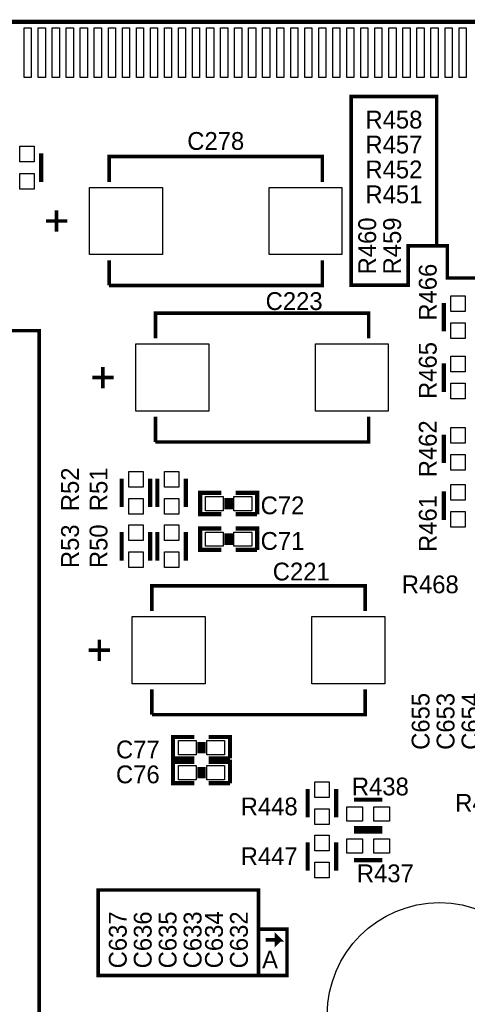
# Model space of a CAD drawing. Extents: x -53 to 531, y -106 to 304.
# Tile 28 of 65: x 62 to 78, y 44 to 80. Entities that reach past the tile are written whole.
import ezdxf
from ezdxf.enums import TextEntityAlignment as Align

# ---------------------------------------------------------------- set-up
doc = ezdxf.new("R2010")
doc.units = 0
for name, color, linetype in [('BOARD_GEOMETRY_SILKSCREEN_TOP', 1, 'CONTINUOUS'), ('PACKAGE_GEOMETRY_SILKSCREEN_TOP', 4, 'CONTINUOUS'), ('PIN_TOP', 5, 'CONTINUOUS'), ('REF_DES_SILKSCREEN_TOP', 6, 'CONTINUOUS')]:
    doc.layers.add(name, color=color, linetype=linetype)

msp = doc.modelspace()

# ---------------------------------------------------------------- linework, layer by layer
at = {"layer": 'BOARD_GEOMETRY_SILKSCREEN_TOP', "const_width": 0.127}
for points in [[(81.407, 61.468), (81.407, 60.325), (78.613, 60.325), (78.613, 70.358), (77.47, 70.358), (77.47, 71.501), (76.073, 71.501), (76.073, 70.104), (74.041, 70.104), (74.041, 76.835), (77.089, 76.835), (77.089, 71.501)], [(65.151, 45.466), (70.739, 45.466), (70.739, 48.514), (65.024, 48.514), (65.024, 45.466), (65.405, 45.466)], [(70.739, 45.466), (71.755, 45.466), (71.755, 47.117), (70.739, 47.117)], [(70.993, 46.736), (71.501, 46.736), (71.374, 46.863), (71.374, 46.609), (71.501, 46.736)]]:
    msp.add_lwpolyline(points, dxfattribs=at)
at = {"layer": 'PACKAGE_GEOMETRY_SILKSCREEN_TOP'}
for points, const_width in [([(87.888826, 78.899258), (87.888826, 79.499206), (17.888966, 79.499206), (17.888966, 78.899258)], 0.1524), ([(62.992, 74.803), (62.992, 73.787)], 0.1524), ([(65.41516, 73.787), (65.41516, 74.68997), (73.01484, 74.68997), (73.01484, 73.787)], 0.127), ([(63.540132, 72.771), (63.540132, 72.009)], 0.127), ([(63.540132, 72.771), (63.540132, 72.009)], 0.127), ([(63.540132, 72.771), (63.540132, 72.009)], 0.127), ([(63.159132, 72.39), (63.921132, 72.39)], 0.127), ([(63.159132, 72.39), (63.921132, 72.39)], 0.127), ([(63.159132, 72.39), (63.921132, 72.39)], 0.127), ([(65.41516, 70.09003), (65.41516, 70.993)], 0.127), ([(73.01484, 70.993), (73.01484, 70.09003), (65.41516, 70.09003)], 0.127), ([(77.343, 69.469), (77.343, 68.453)], 0.1524), ([(67.06616, 68.199), (67.06616, 69.10197), (74.66584, 69.10197), (74.66584, 68.199)], 0.127), ([(34.398966, 68.478654), (62.923166, 68.478654), (62.923166, 39.954454), (34.398966, 39.954454), (34.398966, 68.478654)], 0.127), ([(65.191132, 67.183), (65.191132, 66.421)], 0.127), ([(65.191132, 67.183), (65.191132, 66.421)], 0.127), ([(65.191132, 67.183), (65.191132, 66.421)], 0.127), ([(77.343, 66.294), (77.343, 67.31)], 0.1524), ([(64.810132, 66.802), (65.572132, 66.802)], 0.127), ([(64.810132, 66.802), (65.572132, 66.802)], 0.127), ([(64.810132, 66.802), (65.572132, 66.802)], 0.127), ([(67.06616, 64.50203), (67.06616, 65.405)], 0.127), ([(74.66584, 65.405), (74.66584, 64.50203), (67.06616, 64.50203)], 0.127), ([(77.343, 64.77), (77.343, 63.754)], 0.1524), ([(65.8622, 63.1952), (65.8622, 62.1792)], 0.1524), ([(66.8782, 63.1952), (66.8782, 62.1792)], 0.1524), ([(67.1322, 62.1792), (67.1322, 63.1952)], 0.1524), ([(68.1482, 62.1792), (68.1482, 63.1952)], 0.1524), ([(69.4182, 61.9252), (68.6562, 61.9252), (68.6562, 62.6872), (69.4182, 62.6872)], 0.1524), ([(69.596, 62.103), (69.596, 62.5094)], 0.1524), ([(69.7484, 62.103), (69.7484, 62.5094)], 0.1524), ([(69.9262, 62.6872), (70.6882, 62.6872), (70.6882, 61.9252)], 0.1524), ([(77.343, 61.722), (77.343, 62.738)], 0.1524), ([(70.6882, 61.9252), (69.9262, 61.9252)], 0.1524), ([(65.8622, 60.2742), (65.8622, 61.2902)], 0.1524), ([(66.8782, 60.2742), (66.8782, 61.2902)], 0.1524), ([(67.1322, 61.2902), (67.1322, 60.2742)], 0.1524), ([(68.1482, 61.2902), (68.1482, 60.2742)], 0.1524), ([(69.4182, 60.6552), (68.6562, 60.6552), (68.6562, 61.4172), (69.4182, 61.4172)], 0.1524), ([(69.596, 60.833), (69.596, 61.2394)], 0.1524), ([(69.7484, 60.833), (69.7484, 61.2394)], 0.1524), ([(69.9262, 61.4172), (70.6882, 61.4172), (70.6882, 60.6552)], 0.1524), ([(70.6882, 60.6552), (69.9262, 60.6552)], 0.1524), ([(66.93916, 58.4708), (66.93916, 59.37377), (74.53884, 59.37377), (74.53884, 58.4708)], 0.127), ([(65.064132, 57.4548), (65.064132, 56.6928)], 0.127), ([(65.064132, 57.4548), (65.064132, 56.6928)], 0.127), ([(65.064132, 57.4548), (65.064132, 56.6928)], 0.127), ([(64.683132, 57.0738), (65.445132, 57.0738)], 0.127), ([(64.683132, 57.0738), (65.445132, 57.0738)], 0.127), ([(64.683132, 57.0738), (65.445132, 57.0738)], 0.127), ([(66.93916, 54.77383), (66.93916, 55.6768)], 0.127), ([(74.53884, 55.6768), (74.53884, 54.77383), (66.93916, 54.77383)], 0.127), ([(68.453, 53.213), (67.691, 53.213), (67.691, 53.975), (68.453, 53.975)], 0.1524), ([(68.6308, 53.3908), (68.6308, 53.7972)], 0.1524), ([(68.7832, 53.3908), (68.7832, 53.7972)], 0.1524), ([(68.961, 53.975), (69.723, 53.975), (69.723, 53.213)], 0.1524), ([(68.453, 52.324), (67.691, 52.324), (67.691, 53.086), (68.453, 53.086)], 0.1524), ([(69.723, 53.213), (68.961, 53.213)], 0.1524), ([(68.961, 53.086), (69.723, 53.086), (69.723, 52.324)], 0.1524), ([(68.6308, 52.5018), (68.6308, 52.9082)], 0.1524), ([(68.7832, 52.5018), (68.7832, 52.9082)], 0.1524), ([(69.723, 52.324), (68.961, 52.324)], 0.1524), ([(72.4916, 52.1208), (72.4916, 51.1048)], 0.1524), ([(73.5076, 52.1208), (73.5076, 51.1048)], 0.1524), ([(75.1586, 51.7398), (74.1426, 51.7398)], 0.1524), ([(75.1586, 50.7238), (74.1426, 50.7238)], 0.1524), ([(75.1586, 50.5968), (74.1426, 50.5968)], 0.1524), ([(72.4916, 49.1998), (72.4916, 50.2158)], 0.1524), ([(73.5076, 49.1998), (73.5076, 50.2158)], 0.1524), ([(75.1586, 49.5808), (74.1426, 49.5808)], 0.1524)]:
    msp.add_lwpolyline(points, dxfattribs=dict(at, const_width=const_width))
at = {"layer": 'PIN_TOP'}
for points in [[(62.640972, 79.288132), (62.640972, 77.510132), (62.386972, 77.510132), (62.386972, 79.288132)], [(63.140844, 79.288132), (63.140844, 77.510132), (62.886844, 77.510132), (62.886844, 79.288132)], [(63.64097, 79.288132), (63.64097, 77.510132), (63.38697, 77.510132), (63.38697, 79.288132)], [(64.140842, 79.288132), (64.140842, 77.510132), (63.886842, 77.510132), (63.886842, 79.288132)], [(64.640968, 79.288132), (64.640968, 77.510132), (64.386968, 77.510132), (64.386968, 79.288132)], [(65.14084, 79.288132), (65.14084, 77.510132), (64.88684, 77.510132), (64.88684, 79.288132)], [(65.640966, 79.288132), (65.640966, 77.510132), (65.386966, 77.510132), (65.386966, 79.288132)], [(66.140838, 79.288132), (66.140838, 77.510132), (65.886838, 77.510132), (65.886838, 79.288132)], [(66.640964, 79.288132), (66.640964, 77.510132), (66.386964, 77.510132), (66.386964, 79.288132)], [(67.140836, 79.288132), (67.140836, 77.510132), (66.886836, 77.510132), (66.886836, 79.288132)], [(67.640962, 79.288132), (67.640962, 77.510132), (67.386962, 77.510132), (67.386962, 79.288132)], [(68.140834, 79.288132), (68.140834, 77.510132), (67.886834, 77.510132), (67.886834, 79.288132)], [(68.64096, 79.288132), (68.64096, 77.510132), (68.38696, 77.510132), (68.38696, 79.288132)], [(69.140832, 79.288132), (69.140832, 77.510132), (68.886832, 77.510132), (68.886832, 79.288132)], [(69.640958, 79.288132), (69.640958, 77.510132), (69.386958, 77.510132), (69.386958, 79.288132)], [(70.14083, 79.288132), (70.14083, 77.510132), (69.88683, 77.510132), (69.88683, 79.288132)], [(70.640956, 79.288132), (70.640956, 77.510132), (70.386956, 77.510132), (70.386956, 79.288132)], [(71.140828, 79.288132), (71.140828, 77.510132), (70.886828, 77.510132), (70.886828, 79.288132)], [(71.640954, 79.288132), (71.640954, 77.510132), (71.386954, 77.510132), (71.386954, 79.288132)], [(72.140826, 79.288132), (72.140826, 77.510132), (71.886826, 77.510132), (71.886826, 79.288132)], [(72.640952, 79.288132), (72.640952, 77.510132), (72.386952, 77.510132), (72.386952, 79.288132)], [(73.140824, 79.288132), (73.140824, 77.510132), (72.886824, 77.510132), (72.886824, 79.288132)], [(73.64095, 79.288132), (73.64095, 77.510132), (73.38695, 77.510132), (73.38695, 79.288132)], [(74.140822, 79.288132), (74.140822, 77.510132), (73.886822, 77.510132), (73.886822, 79.288132)], [(74.640948, 79.288132), (74.640948, 77.510132), (74.386948, 77.510132), (74.386948, 79.288132)], [(75.14082, 79.288132), (75.14082, 77.510132), (74.88682, 77.510132), (74.88682, 79.288132)], [(75.640946, 79.288132), (75.640946, 77.510132), (75.386946, 77.510132), (75.386946, 79.288132)], [(76.140818, 79.288132), (76.140818, 77.510132), (75.886818, 77.510132), (75.886818, 79.288132)], [(76.640944, 79.288132), (76.640944, 77.510132), (76.386944, 77.510132), (76.386944, 79.288132)], [(77.140816, 79.288132), (77.140816, 77.510132), (76.886816, 77.510132), (76.886816, 79.288132)], [(77.640942, 79.288132), (77.640942, 77.510132), (77.386942, 77.510132), (77.386942, 79.288132)], [(78.140814, 79.288132), (78.140814, 77.510132), (77.886814, 77.510132), (77.886814, 79.288132)], [(62.738, 75.057), (62.738, 74.4982), (62.23, 74.4982), (62.23, 75.057)], [(62.738, 74.0918), (62.738, 73.533), (62.23, 73.533), (62.23, 74.0918)], [(64.715136, 71.190104), (64.715136, 73.589896), (67.31508, 73.589896), (67.31508, 71.190104)], [(73.714864, 73.589896), (73.714864, 71.190104), (71.11492, 71.190104), (71.11492, 73.589896)], [(78.105, 69.723), (78.105, 69.1642), (77.597, 69.1642), (77.597, 69.723)], [(78.105, 68.7578), (78.105, 68.199), (77.597, 68.199), (77.597, 68.7578)], [(66.366136, 65.602104), (66.366136, 68.001896), (68.96608, 68.001896), (68.96608, 65.602104)], [(75.365864, 68.001896), (75.365864, 65.602104), (72.76592, 65.602104), (72.76592, 68.001896)], [(77.597, 67.0052), (77.597, 67.564), (78.105, 67.564), (78.105, 67.0052)], [(77.597, 66.04), (77.597, 66.5988), (78.105, 66.5988), (78.105, 66.04)], [(78.105, 65.024), (78.105, 64.4652), (77.597, 64.4652), (77.597, 65.024)], [(78.105, 64.0588), (78.105, 63.5), (77.597, 63.5), (77.597, 64.0588)], [(66.6242, 63.4492), (66.6242, 62.8904), (66.1162, 62.8904), (66.1162, 63.4492)], [(67.3862, 62.8904), (67.3862, 63.4492), (67.8942, 63.4492), (67.8942, 62.8904)], [(77.597, 62.4332), (77.597, 62.992), (78.105, 62.992), (78.105, 62.4332)], [(69.4817, 62.5602), (69.4817, 62.0522), (68.8467, 62.0522), (68.8467, 62.5602)], [(70.4977, 62.5602), (70.4977, 62.0522), (69.8627, 62.0522), (69.8627, 62.5602)], [(66.6242, 62.484), (66.6242, 61.9252), (66.1162, 61.9252), (66.1162, 62.484)], [(67.3862, 61.9252), (67.3862, 62.484), (67.8942, 62.484), (67.8942, 61.9252)], [(77.597, 61.468), (77.597, 62.0268), (78.105, 62.0268), (78.105, 61.468)], [(66.1162, 60.9854), (66.1162, 61.5442), (66.6242, 61.5442), (66.6242, 60.9854)], [(67.8942, 61.5442), (67.8942, 60.9854), (67.3862, 60.9854), (67.3862, 61.5442)], [(69.4817, 61.2902), (69.4817, 60.7822), (68.8467, 60.7822), (68.8467, 61.2902)], [(70.4977, 61.2902), (70.4977, 60.7822), (69.8627, 60.7822), (69.8627, 61.2902)], [(66.1162, 60.0202), (66.1162, 60.579), (66.6242, 60.579), (66.6242, 60.0202)], [(67.8942, 60.579), (67.8942, 60.0202), (67.3862, 60.0202), (67.3862, 60.579)], [(66.239136, 55.873904), (66.239136, 58.273696), (68.83908, 58.273696), (68.83908, 55.873904)], [(75.238864, 58.273696), (75.238864, 55.873904), (72.63892, 55.873904), (72.63892, 58.273696)], [(68.5165, 53.848), (68.5165, 53.34), (67.8815, 53.34), (67.8815, 53.848)], [(69.5325, 53.848), (69.5325, 53.34), (68.8975, 53.34), (68.8975, 53.848)], [(68.5165, 52.959), (68.5165, 52.451), (67.8815, 52.451), (67.8815, 52.959)], [(69.5325, 52.959), (69.5325, 52.451), (68.8975, 52.451), (68.8975, 52.959)], [(73.2536, 52.3748), (73.2536, 51.816), (72.7456, 51.816), (72.7456, 52.3748)], [(73.2536, 51.4096), (73.2536, 50.8508), (72.7456, 50.8508), (72.7456, 51.4096)], [(74.4474, 50.9778), (73.8886, 50.9778), (73.8886, 51.4858), (74.4474, 51.4858)], [(75.4126, 50.9778), (74.8538, 50.9778), (74.8538, 51.4858), (75.4126, 51.4858)], [(72.7456, 49.911), (72.7456, 50.4698), (73.2536, 50.4698), (73.2536, 49.911)], [(74.4474, 49.8348), (73.8886, 49.8348), (73.8886, 50.3428), (74.4474, 50.3428)], [(75.4126, 49.8348), (74.8538, 49.8348), (74.8538, 50.3428), (75.4126, 50.3428)], [(72.7456, 48.9458), (72.7456, 49.5046), (73.2536, 49.5046), (73.2536, 48.9458)]]:
    msp.add_lwpolyline(points, close=True, dxfattribs=at)
msp.add_circle((77.192124, 44.064174), 4.0005, dxfattribs=at)

# ---------------------------------------------------------------- texts
at = {"layer": 'BOARD_GEOMETRY_SILKSCREEN_TOP', "width": 1.0004}
msp.add_text('A', height=0.635, dxfattribs=at).set_placement((70.866, 45.72))
at = {"layer": 'REF_DES_SILKSCREEN_TOP', "width": 1.0004}
for s, p in [('R458', (75.565, 75.692)), ('R457', (75.565, 74.803)), ('R452', (75.565, 73.914)), ('R451', (75.565, 73.025)), ('R468', (76.8604, 59.1058)), ('R438', (75.0824, 51.8922)), ('R448', (71.12, 51.181)), ('R446', (78.7654, 51.308)), ('R447', (71.12, 49.403)), ('R437', (75.2602, 48.7934))]:
    msp.add_text(s, height=0.635, dxfattribs=at).set_placement(p, align=Align.CENTER)
for s, p in [('C278', (68.199, 74.93)), ('C223', (70.993, 69.215)), ('C72', (70.814946, 61.9252)), ('C71', (70.814946, 60.6552)), ('C221', (71.247, 59.563)), ('C77', (65.658746, 53.213)), ('C76', (65.658746, 52.324))]:
    msp.add_text(s, height=0.635, dxfattribs=at).set_placement(p)
for s, p in [('R460', (74.93, 71.501)), ('R459', (75.819, 71.501)), ('R466', (77.089, 69.85)), ('R465', (77.089, 67.056)), ('R462', (77.089254, 64.262)), ('R52', (64.3382, 62.8142)), ('R51', (65.3542, 62.8142)), ('R461', (77.089, 61.595)), ('R50', (65.3542, 60.7822)), ('R53', (64.3382, 60.7822))]:
    msp.add_text(s, height=0.635, rotation=90, dxfattribs=at).set_placement(p, align=Align.CENTER)
for s, p in [('C655', (76.835, 53.5178)), ('C653', (77.724, 53.5178)), ('C654', (78.613, 53.5178)), ('C637', (66.04, 45.719492)), ('C636', (66.929, 45.719492)), ('C635', (67.818, 45.719492)), ('C633', (68.707, 45.72)), ('C634', (69.469, 45.72)), ('C632', (70.358, 45.72))]:
    msp.add_text(s, height=0.635, rotation=90, dxfattribs=at).set_placement(p)

doc.saveas('drawing.dxf')
